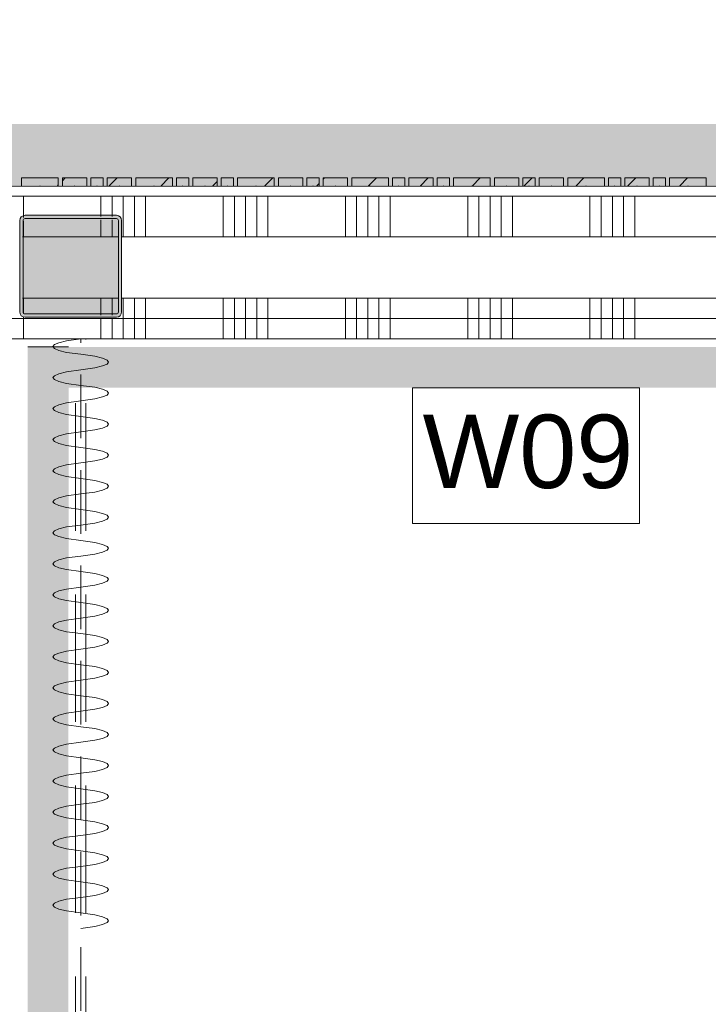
# Model space of a CAD drawing. Header units: millimetres. Extents: x -850 to 154668, y -24973 to 71030.
# Tile 152 of 212: x 38801 to 40490, y 37012 to 39428. Entities that reach past the tile are written whole.
import ezdxf

# ---------------------------------------------------------------- set-up
doc = ezdxf.new("R2010")
doc.units = ezdxf.units.MM
doc.header["$MEASUREMENT"] = 0
doc.linetypes.add('B0701', pattern=[234.119993, 155.999994, -78.119999])
doc.linetypes.add('B0703', pattern=[468.700004, 312.5, -156.200004])
for name, color, linetype in [('42 Binnenwandafw', 7, 'Continuous'), ('Info Wandafwerking aanduiding', 7, 'Continuous'), ('Info Wandafwerking aanduiding Doorsnede-arcering', 7, 'Continuous'), ('New_22 NC Binnenwanden', 7, 'Continuous'), ('New_22 NC Binnenwanden Doorsnede-arcering', 7, 'Continuous'), ('New_22 NC Binnenwanden Laagscheidingslijnen', 7, 'Continuous'), ('New_23 Vloeren', 7, 'Continuous'), ('New_72 VI kastenwanden', 7, 'Continuous'), ('New_Info Wandafwerking aanduiding', 7, 'Continuous'), ('New_Info Wandafwerking aanduiding Doorsnede-arcering', 7, 'Continuous'), ('New_Z Ruimtefuncties Zone omranding', 7, 'Continuous'), ('S-COLS-____-OTLN.RVT S', 7, 'Continuous'), ('S-COLS-____-OTLN.RVT S 2D arcering', 7, 'Continuous')]:
    doc.layers.add(name, color=color, linetype=linetype)
doc.styles.add('GENERATED_STYLE_1', font='txt')
pattern_1 = [(45, (0, 0), (-63.63961, 63.63961), [])]

# ---------------------------------------------------------------- blocks, each defined once
blk = doc.blocks.new('Slab_3_2', base_point=(0, 51154.6))
at = {"layer": 'New_23 Vloeren', "color": 1, "linetype": 'Continuous', "lineweight": 0, "flags": 128}
blk.add_lwpolyline([(51410.4, 30000.1), (49530, 30000.1), (42598.6, 30000.1), (42600, 37698.9), (44745.3, 37698.9), (44745.3, 38694.9), (42301.6, 38694.9), (42301.6, 38695), (25720, 38695)], dxfattribs=at)
blk = doc.blocks.new('Curtain Wall_87_2')
at = {"layer": 'New_22 NC Binnenwanden Doorsnede-arcering', "linetype": 'Continuous', "lineweight": 0, "true_color": 0x000000}
h = blk.add_hatch(dxfattribs=at)
h.set_pattern_fill('310_Naaldhout__01__0002', color=18, style=0, pattern_type=2)
h.set_pattern_definition(pattern_1)
h.paths.add_polyline_path([(38895.4, 39039.6), (38805.4, 39039.6), (38805.4, 39019.6), (38895.4, 39019.6)])
h = blk.add_hatch(dxfattribs=at)
h.set_pattern_fill('310_Naaldhout__01__0002', color=18, style=0, pattern_type=2)
h.set_pattern_definition(pattern_1)
h.paths.add_polyline_path([(38965.4, 39039.6), (38905.4, 39039.6), (38905.4, 39019.6), (38965.4, 39019.6)])
h = blk.add_hatch(dxfattribs=at)
h.set_pattern_fill('310_Naaldhout__01__0002', color=18, style=0, pattern_type=2)
h.set_pattern_definition(pattern_1)
h.paths.add_polyline_path([(39005.4, 39039.6), (38975.4, 39039.6), (38975.4, 39019.6), (39005.4, 39019.6)])
h = blk.add_hatch(dxfattribs=at)
h.set_pattern_fill('310_Naaldhout__01__0002', color=18, style=0, pattern_type=2)
h.set_pattern_definition(pattern_1)
h.paths.add_polyline_path([(39075.4, 39039.6), (39015.4, 39039.6), (39015.4, 39019.6), (39075.4, 39019.6)])
h = blk.add_hatch(dxfattribs=at)
h.set_pattern_fill('310_Naaldhout__01__0002', color=18, style=0, pattern_type=2)
h.set_pattern_definition(pattern_1)
h.paths.add_polyline_path([(39175.4, 39039.6), (39085.4, 39039.6), (39085.4, 39019.6), (39175.4, 39019.6)])
h = blk.add_hatch(dxfattribs=at)
h.set_pattern_fill('310_Naaldhout__01__0002', color=18, style=0, pattern_type=2)
h.set_pattern_definition(pattern_1)
h.paths.add_polyline_path([(39215.4, 39039.6), (39185.4, 39039.6), (39185.4, 39019.6), (39215.4, 39019.6)])
h = blk.add_hatch(dxfattribs=at)
h.set_pattern_fill('310_Naaldhout__01__0002', color=18, style=0, pattern_type=2)
h.set_pattern_definition(pattern_1)
h.paths.add_polyline_path([(39285.4, 39039.6), (39225.4, 39039.6), (39225.4, 39019.6), (39285.4, 39019.6)])
h = blk.add_hatch(dxfattribs=at)
h.set_pattern_fill('310_Naaldhout__01__0002', color=18, style=0, pattern_type=2)
h.set_pattern_definition(pattern_1)
h.paths.add_polyline_path([(39325.4, 39039.6), (39295.4, 39039.6), (39295.4, 39019.6), (39325.4, 39019.6)])
h = blk.add_hatch(dxfattribs=at)
h.set_pattern_fill('310_Naaldhout__01__0002', color=18, style=0, pattern_type=2)
h.set_pattern_definition(pattern_1)
h.paths.add_polyline_path([(39425.4, 39039.6), (39335.4, 39039.6), (39335.4, 39019.6), (39425.4, 39019.6)])
h = blk.add_hatch(dxfattribs=at)
h.set_pattern_fill('310_Naaldhout__01__0002', color=18, style=0, pattern_type=2)
h.set_pattern_definition(pattern_1)
h.paths.add_polyline_path([(39495.4, 39039.6), (39435.4, 39039.6), (39435.4, 39019.6), (39495.4, 39019.6)])
h = blk.add_hatch(dxfattribs=at)
h.set_pattern_fill('310_Naaldhout__01__0002', color=18, style=0, pattern_type=2)
h.set_pattern_definition(pattern_1)
h.paths.add_polyline_path([(39535.4, 39039.6), (39505.4, 39039.6), (39505.4, 39019.6), (39535.4, 39019.6)])
h = blk.add_hatch(dxfattribs=at)
h.set_pattern_fill('310_Naaldhout__01__0002', color=18, style=0, pattern_type=2)
h.set_pattern_definition(pattern_1)
h.paths.add_polyline_path([(39605.4, 39039.6), (39545.4, 39039.6), (39545.4, 39019.6), (39605.4, 39019.6)])
h = blk.add_hatch(dxfattribs=at)
h.set_pattern_fill('310_Naaldhout__01__0002', color=18, style=0, pattern_type=2)
h.set_pattern_definition(pattern_1)
h.paths.add_polyline_path([(39705.4, 39039.6), (39615.4, 39039.6), (39615.4, 39019.6), (39705.4, 39019.6)])
h = blk.add_hatch(dxfattribs=at)
h.set_pattern_fill('310_Naaldhout__01__0002', color=18, style=0, pattern_type=2)
h.set_pattern_definition(pattern_1)
h.paths.add_polyline_path([(39745.4, 39039.6), (39715.4, 39039.6), (39715.4, 39019.6), (39745.4, 39019.6)])
h = blk.add_hatch(dxfattribs=at)
h.set_pattern_fill('310_Naaldhout__01__0002', color=18, style=0, pattern_type=2)
h.set_pattern_definition(pattern_1)
h.paths.add_polyline_path([(39815.4, 39039.6), (39755.4, 39039.6), (39755.4, 39019.6), (39815.4, 39019.6)])
h = blk.add_hatch(dxfattribs=at)
h.set_pattern_fill('310_Naaldhout__01__0002', color=18, style=0, pattern_type=2)
h.set_pattern_definition(pattern_1)
h.paths.add_polyline_path([(39855.4, 39039.6), (39825.4, 39039.6), (39825.4, 39019.6), (39855.4, 39019.6)])
h = blk.add_hatch(dxfattribs=at)
h.set_pattern_fill('310_Naaldhout__01__0002', color=18, style=0, pattern_type=2)
h.set_pattern_definition(pattern_1)
h.paths.add_polyline_path([(39955.4, 39039.6), (39865.4, 39039.6), (39865.4, 39019.6), (39955.4, 39019.6)])
h = blk.add_hatch(dxfattribs=at)
h.set_pattern_fill('310_Naaldhout__01__0002', color=18, style=0, pattern_type=2)
h.set_pattern_definition(pattern_1)
h.paths.add_polyline_path([(40025.4, 39039.6), (39965.4, 39039.6), (39965.4, 39019.6), (40025.4, 39019.6)])
h = blk.add_hatch(dxfattribs=at)
h.set_pattern_fill('310_Naaldhout__01__0002', color=18, style=0, pattern_type=2)
h.set_pattern_definition(pattern_1)
h.paths.add_polyline_path([(40065.4, 39039.6), (40035.4, 39039.6), (40035.4, 39019.6), (40065.4, 39019.6)])
h = blk.add_hatch(dxfattribs=at)
h.set_pattern_fill('310_Naaldhout__01__0002', color=18, style=0, pattern_type=2)
h.set_pattern_definition(pattern_1)
h.paths.add_polyline_path([(40135.4, 39039.6), (40075.4, 39039.6), (40075.4, 39019.6), (40135.4, 39019.6)])
h = blk.add_hatch(dxfattribs=at)
h.set_pattern_fill('310_Naaldhout__01__0002', color=18, style=0, pattern_type=2)
h.set_pattern_definition(pattern_1)
h.paths.add_polyline_path([(40235.4, 39039.6), (40145.4, 39039.6), (40145.4, 39019.6), (40235.4, 39019.6)])
h = blk.add_hatch(dxfattribs=at)
h.set_pattern_fill('310_Naaldhout__01__0002', color=18, style=0, pattern_type=2)
h.set_pattern_definition(pattern_1)
h.paths.add_polyline_path([(40275.4, 39039.6), (40245.4, 39039.6), (40245.4, 39019.6), (40275.4, 39019.6)])
h = blk.add_hatch(dxfattribs=at)
h.set_pattern_fill('310_Naaldhout__01__0002', color=18, style=0, pattern_type=2)
h.set_pattern_definition(pattern_1)
h.paths.add_polyline_path([(40345.4, 39039.6), (40285.4, 39039.6), (40285.4, 39019.6), (40345.4, 39019.6)])
h = blk.add_hatch(dxfattribs=at)
h.set_pattern_fill('310_Naaldhout__01__0002', color=18, style=0, pattern_type=2)
h.set_pattern_definition(pattern_1)
h.paths.add_polyline_path([(40385.4, 39039.6), (40355.4, 39039.6), (40355.4, 39019.6), (40385.4, 39019.6)])
h = blk.add_hatch(dxfattribs=at)
h.set_pattern_fill('310_Naaldhout__01__0002', color=18, style=0, pattern_type=2)
h.set_pattern_definition(pattern_1)
h.paths.add_polyline_path([(40485.4, 39039.6), (40395.4, 39039.6), (40395.4, 39019.6), (40485.4, 39019.6)])
at = {"layer": 'New_22 NC Binnenwanden', "color": 7, "linetype": 'Continuous', "lineweight": 0}
for p, q in [((38805.4, 39039.6), (38805.4, 39019.6)), ((38895.4, 39039.6), (38805.4, 39039.6)), ((38895.4, 39039.6), (38895.4, 39019.6)), ((38965.4, 39039.6), (38905.4, 39039.6)), ((38905.4, 39039.6), (38905.4, 39019.6)), ((38965.4, 39039.6), (38965.4, 39019.6)), ((38975.4, 39039.6), (38975.4, 39019.6)), ((39005.4, 39039.6), (38975.4, 39039.6)), ((39005.4, 39039.6), (39005.4, 39019.6)), ((39015.4, 39039.6), (39015.4, 39019.6)), ((39075.4, 39039.6), (39015.4, 39039.6)), ((39075.4, 39039.6), (39075.4, 39019.6)), ((39175.4, 39039.6), (39085.4, 39039.6)), ((39085.4, 39039.6), (39085.4, 39019.6)), ((39175.4, 39039.6), (39175.4, 39019.6)), ((39185.4, 39039.6), (39185.4, 39019.6)), ((39215.4, 39039.6), (39185.4, 39039.6)), ((39215.4, 39039.6), (39215.4, 39019.6)), ((39285.4, 39039.6), (39225.4, 39039.6)), ((39225.4, 39039.6), (39225.4, 39019.6)), ((39285.4, 39039.6), (39285.4, 39019.6)), ((39295.4, 39039.6), (39295.4, 39019.6)), ((39325.4, 39039.6), (39295.4, 39039.6)), ((39325.4, 39039.6), (39325.4, 39019.6)), ((39335.4, 39039.6), (39335.4, 39019.6)), ((39425.4, 39039.6), (39335.4, 39039.6)), ((39425.4, 39039.6), (39425.4, 39019.6)), ((39435.4, 39039.6), (39435.4, 39019.6)), ((39495.4, 39039.6), (39435.4, 39039.6)), ((39495.4, 39039.6), (39495.4, 39019.6)), ((39505.4, 39039.6), (39505.4, 39019.6)), ((39535.4, 39039.6), (39505.4, 39039.6)), ((39535.4, 39039.6), (39535.4, 39019.6)), ((39545.4, 39039.6), (39545.4, 39019.6)), ((39605.4, 39039.6), (39545.4, 39039.6)), ((39605.4, 39039.6), (39605.4, 39019.6)), ((39615.4, 39039.6), (39615.4, 39019.6)), ((39705.4, 39039.6), (39615.4, 39039.6)), ((39705.4, 39039.6), (39705.4, 39019.6)), ((39715.4, 39039.6), (39715.4, 39019.6)), ((39745.4, 39039.6), (39715.4, 39039.6)), ((39745.4, 39039.6), (39745.4, 39019.6)), ((39755.4, 39039.6), (39755.4, 39019.6)), ((39815.4, 39039.6), (39755.4, 39039.6)), ((39815.4, 39039.6), (39815.4, 39019.6)), ((39855.4, 39039.6), (39825.4, 39039.6)), ((39825.4, 39039.6), (39825.4, 39019.6)), ((39855.4, 39039.6), (39855.4, 39019.6)), ((39955.4, 39039.6), (39865.4, 39039.6)), ((39865.4, 39039.6), (39865.4, 39019.6)), ((39955.4, 39039.6), (39955.4, 39019.6)), ((39965.4, 39039.6), (39965.4, 39019.6)), ((40025.4, 39039.6), (39965.4, 39039.6)), ((40025.4, 39039.6), (40025.4, 39019.6)), ((40065.4, 39039.6), (40035.4, 39039.6)), ((40035.4, 39039.6), (40035.4, 39019.6)), ((40065.4, 39039.6), (40065.4, 39019.6)), ((40075.4, 39039.6), (40075.4, 39019.6)), ((40135.4, 39039.6), (40075.4, 39039.6)), ((40135.4, 39039.6), (40135.4, 39019.6)), ((40145.4, 39039.6), (40145.4, 39019.6)), ((40235.4, 39039.6), (40145.4, 39039.6)), ((40235.4, 39039.6), (40235.4, 39019.6)), ((40275.4, 39039.6), (40245.4, 39039.6)), ((40245.4, 39039.6), (40245.4, 39019.6)), ((40275.4, 39039.6), (40275.4, 39019.6)), ((40285.4, 39039.6), (40285.4, 39019.6)), ((40345.4, 39039.6), (40285.4, 39039.6)), ((40345.4, 39039.6), (40345.4, 39019.6)), ((40355.4, 39039.6), (40355.4, 39019.6)), ((40385.4, 39039.6), (40355.4, 39039.6)), ((40385.4, 39039.6), (40385.4, 39019.6)), ((40395.4, 39039.6), (40395.4, 39019.6)), ((40485.4, 39039.6), (40395.4, 39039.6)), ((40485.4, 39039.6), (40485.4, 39019.6)), ((38895.4, 39019.6), (38805.4, 39019.6)), ((38965.4, 39019.6), (38905.4, 39019.6)), ((39005.4, 39019.6), (38975.4, 39019.6)), ((39075.4, 39019.6), (39015.4, 39019.6)), ((39175.4, 39019.6), (39085.4, 39019.6)), ((39215.4, 39019.6), (39185.4, 39019.6)), ((39285.4, 39019.6), (39225.4, 39019.6)), ((39325.4, 39019.6), (39295.4, 39019.6)), ((39425.4, 39019.6), (39335.4, 39019.6)), ((39495.4, 39019.6), (39435.4, 39019.6)), ((39535.4, 39019.6), (39505.4, 39019.6)), ((39605.4, 39019.6), (39545.4, 39019.6)), ((39705.4, 39019.6), (39615.4, 39019.6)), ((39745.4, 39019.6), (39715.4, 39019.6)), ((39815.4, 39019.6), (39755.4, 39019.6)), ((39855.4, 39019.6), (39825.4, 39019.6)), ((39955.4, 39019.6), (39865.4, 39019.6)), ((40025.4, 39019.6), (39965.4, 39019.6)), ((40065.4, 39019.6), (40035.4, 39019.6)), ((40135.4, 39019.6), (40075.4, 39019.6)), ((40235.4, 39019.6), (40145.4, 39019.6)), ((40275.4, 39019.6), (40245.4, 39019.6)), ((40345.4, 39019.6), (40285.4, 39019.6)), ((40385.4, 39019.6), (40355.4, 39019.6)), ((40485.4, 39019.6), (40395.4, 39019.6))]:
    blk.add_line(p, q, dxfattribs=at)
at = {"layer": 'New_22 NC Binnenwanden', "color": 9, "linetype": 'B0703', "lineweight": 0}
for p, q in [((38780.4, 39019.6), (38850.4, 39019.6)), ((38850.4, 39019.6), (38935.4, 39019.6)), ((38935.4, 39019.6), (38990.4, 39019.6)), ((38990.4, 39019.6), (39045.4, 39019.6)), ((39045.4, 39019.6), (39130.4, 39019.6)), ((39130.4, 39019.6), (39200.4, 39019.6)), ((39200.4, 39019.6), (39255.4, 39019.6)), ((39255.4, 39019.6), (39310.4, 39019.6)), ((39310.4, 39019.6), (39380.4, 39019.6)), ((39380.4, 39019.6), (39465.4, 39019.6)), ((39465.4, 39019.6), (39520.4, 39019.6)), ((39520.4, 39019.6), (39575.4, 39019.6)), ((39575.4, 39019.6), (39660.4, 39019.6)), ((39660.4, 39019.6), (39730.4, 39019.6)), ((39730.4, 39019.6), (39785.4, 39019.6)), ((39785.4, 39019.6), (39840.4, 39019.6)), ((39840.4, 39019.6), (39910.4, 39019.6)), ((39910.4, 39019.6), (39995.4, 39019.6)), ((39995.4, 39019.6), (40050.4, 39019.6)), ((40050.4, 39019.6), (40105.4, 39019.6)), ((40105.4, 39019.6), (40190.4, 39019.6)), ((40190.4, 39019.6), (40260.4, 39019.6)), ((40260.4, 39019.6), (40315.4, 39019.6)), ((40315.4, 39019.6), (40370.4, 39019.6)), ((40370.4, 39019.6), (40440.4, 39019.6)), ((40440.4, 39019.6), (40525.4, 39019.6))]:
    blk.add_line(p, q, dxfattribs=at)
at = {"layer": 'New_22 NC Binnenwanden', "color": 1, "linetype": 'Continuous', "lineweight": 0}
for p, q in [((38850.4, 39019.6), (38780.4, 39019.6)), ((38935.4, 39019.6), (38850.4, 39019.6)), ((38990.4, 39019.6), (38935.4, 39019.6)), ((39045.4, 39019.6), (38990.4, 39019.6)), ((39130.4, 39019.6), (39045.4, 39019.6)), ((39200.4, 39019.6), (39130.4, 39019.6)), ((39255.4, 39019.6), (39200.4, 39019.6)), ((39310.4, 39019.6), (39255.4, 39019.6)), ((39380.4, 39019.6), (39310.4, 39019.6)), ((39465.4, 39019.6), (39380.4, 39019.6)), ((39520.4, 39019.6), (39465.4, 39019.6)), ((39575.4, 39019.6), (39520.4, 39019.6)), ((39660.4, 39019.6), (39575.4, 39019.6)), ((39730.4, 39019.6), (39660.4, 39019.6)), ((39785.4, 39019.6), (39730.4, 39019.6)), ((39840.4, 39019.6), (39785.4, 39019.6)), ((39910.4, 39019.6), (39840.4, 39019.6)), ((39995.4, 39019.6), (39910.4, 39019.6)), ((40050.4, 39019.6), (39995.4, 39019.6)), ((40105.4, 39019.6), (40050.4, 39019.6)), ((40190.4, 39019.6), (40105.4, 39019.6)), ((40260.4, 39019.6), (40190.4, 39019.6)), ((40315.4, 39019.6), (40260.4, 39019.6)), ((40370.4, 39019.6), (40315.4, 39019.6)), ((40440.4, 39019.6), (40370.4, 39019.6)), ((40525.4, 39019.6), (40440.4, 39019.6))]:
    blk.add_line(p, q, dxfattribs=at)
at = {"layer": 'New_22 NC Binnenwanden', "color": 9, "linetype": 'B0703', "lineweight": 0}
for p in [(38850.4, 39019.6), (38935.4, 39019.6), (38990.4, 39019.6), (39045.4, 39019.6), (39130.4, 39019.6), (39200.4, 39019.6), (39255.4, 39019.6), (39310.4, 39019.6), (39380.4, 39019.6), (39465.4, 39019.6), (39520.4, 39019.6), (39575.4, 39019.6), (39660.4, 39019.6), (39730.4, 39019.6), (39785.4, 39019.6), (39840.4, 39019.6), (39910.4, 39019.6), (39995.4, 39019.6), (40050.4, 39019.6), (40105.4, 39019.6), (40190.4, 39019.6), (40260.4, 39019.6), (40315.4, 39019.6), (40370.4, 39019.6), (40440.4, 39019.6)]:
    blk.add_point(p, dxfattribs=at)
at = {"layer": 'New_22 NC Binnenwanden', "color": 1, "linetype": 'Continuous', "lineweight": 0}
for p in [(38850.4, 39019.6), (38850.4, 39019.6), (38935.4, 39019.6), (38935.4, 39019.6), (38990.4, 39019.6), (38990.4, 39019.6), (39045.4, 39019.6), (39045.4, 39019.6), (39130.4, 39019.6), (39130.4, 39019.6), (39200.4, 39019.6), (39200.4, 39019.6), (39255.4, 39019.6), (39255.4, 39019.6), (39310.4, 39019.6), (39310.4, 39019.6), (39380.4, 39019.6), (39380.4, 39019.6), (39465.4, 39019.6), (39465.4, 39019.6), (39520.4, 39019.6), (39520.4, 39019.6), (39575.4, 39019.6), (39575.4, 39019.6), (39660.4, 39019.6), (39660.4, 39019.6), (39730.4, 39019.6), (39730.4, 39019.6), (39785.4, 39019.6), (39785.4, 39019.6), (39840.4, 39019.6), (39840.4, 39019.6), (39910.4, 39019.6), (39910.4, 39019.6), (39995.4, 39019.6), (39995.4, 39019.6), (40050.4, 39019.6), (40050.4, 39019.6), (40105.4, 39019.6), (40105.4, 39019.6), (40190.4, 39019.6), (40190.4, 39019.6), (40260.4, 39019.6), (40260.4, 39019.6), (40315.4, 39019.6), (40315.4, 39019.6), (40370.4, 39019.6), (40370.4, 39019.6), (40440.4, 39019.6), (40440.4, 39019.6)]:
    blk.add_point(p, dxfattribs=at)
blk = doc.blocks.new('*X1289')
at = {"layer": 'New_22 NC Binnenwanden Doorsnede-arcering', "color": 254, "linetype": 'Continuous', "lineweight": 0, "true_color": 0xe9ebeb}
for p, q in [((39054.9, 38744.9), (39054.9, 38644.9)), ((39082.3, 38744.9), (39082.3, 38644.9)), ((39109.7, 38744.9), (39109.7, 38644.9)), ((39300, 38744.9), (39300, 38644.9)), ((39327.4, 38744.9), (39327.4, 38644.9)), ((39354.9, 38744.9), (39354.9, 38644.9)), ((39382.3, 38744.9), (39382.3, 38644.9)), ((39409.7, 38744.9), (39409.7, 38644.9)), ((39600, 38744.9), (39600, 38644.9)), ((39627.4, 38744.9), (39627.4, 38644.9)), ((39654.9, 38744.9), (39654.9, 38644.9)), ((39682.3, 38744.9), (39682.3, 38644.9)), ((39709.7, 38744.9), (39709.7, 38644.9)), ((39900, 38744.9), (39900, 38644.9)), ((39927.4, 38744.9), (39927.4, 38644.9)), ((39954.9, 38744.9), (39954.9, 38644.9)), ((39982.3, 38744.9), (39982.3, 38644.9)), ((40009.7, 38744.9), (40009.7, 38644.9)), ((40200, 38744.9), (40200, 38644.9)), ((40227.4, 38744.9), (40227.4, 38644.9)), ((40254.9, 38744.9), (40254.9, 38644.9)), ((40282.3, 38744.9), (40282.3, 38644.9)), ((40309.7, 38744.9), (40309.7, 38644.9)), ((38809.7, 38697.6), (38809.7, 38644.9)), ((39000, 38695), (39000, 38644.9)), ((39027.4, 38695), (39027.4, 38644.9))]:
    blk.add_line(p, q, dxfattribs=at)
blk = doc.blocks.new('*X1292')
at = {"layer": 'New_22 NC Binnenwanden Doorsnede-arcering', "color": 254, "linetype": 'Continuous', "lineweight": 0, "true_color": 0xe9ebeb}
for p, q in [((38809.7, 38744.9), (38809.7, 38706.8)), ((39000, 38744.9), (39000, 38703)), ((39027.4, 38744.9), (39027.4, 38703))]:
    blk.add_line(p, q, dxfattribs=at)
blk = doc.blocks.new('*X1295')
at = {"layer": 'New_22 NC Binnenwanden Doorsnede-arcering', "color": 254, "linetype": 'Continuous', "lineweight": 0, "true_color": 0xe9ebeb}
for p, q in [((38809.7, 38994.9), (38809.7, 38942.4)), ((39000, 38994.9), (39000, 38945)), ((39027.4, 38994.9), (39027.4, 38945)), ((39054.9, 38994.9), (39054.9, 38894.9)), ((39082.3, 38994.9), (39082.3, 38894.9)), ((39109.7, 38994.9), (39109.7, 38894.9)), ((39300, 38994.9), (39300, 38894.9)), ((39327.4, 38994.9), (39327.4, 38894.9)), ((39354.9, 38994.9), (39354.9, 38894.9)), ((39382.3, 38994.9), (39382.3, 38894.9)), ((39409.7, 38994.9), (39409.7, 38894.9)), ((39600, 38994.9), (39600, 38894.9)), ((39627.4, 38994.9), (39627.4, 38894.9)), ((39654.9, 38994.9), (39654.9, 38894.9)), ((39682.3, 38994.9), (39682.3, 38894.9)), ((39709.7, 38994.9), (39709.7, 38894.9)), ((39900, 38994.9), (39900, 38894.9)), ((39927.4, 38994.9), (39927.4, 38894.9)), ((39954.9, 38994.9), (39954.9, 38894.9)), ((39982.3, 38994.9), (39982.3, 38894.9)), ((40009.7, 38994.9), (40009.7, 38894.9)), ((40200, 38994.9), (40200, 38894.9)), ((40227.4, 38994.9), (40227.4, 38894.9)), ((40254.9, 38994.9), (40254.9, 38894.9)), ((40282.3, 38994.9), (40282.3, 38894.9)), ((40309.7, 38994.9), (40309.7, 38894.9))]:
    blk.add_line(p, q, dxfattribs=at)
blk = doc.blocks.new('*X1299')
at = {"layer": 'New_22 NC Binnenwanden Doorsnede-arcering', "color": 254, "linetype": 'Continuous', "lineweight": 0, "true_color": 0xe9ebeb}
for p, q in [((38809.7, 38933.2), (38809.7, 38894.9)), ((39000, 38937), (39000, 38894.9)), ((39027.4, 38937), (39027.4, 38894.9))]:
    blk.add_line(p, q, dxfattribs=at)
blk = doc.blocks.new('Wall_189_2', base_point=(31100.9, 38819.9))
at = {"layer": 'New_22 NC Binnenwanden', "color": 8, "linetype": 'Continuous', "lineweight": 0, "true_color": 0x778488, "flags": 128}
for points in [[(42600, 38994.9), (31100.9, 38994.9)], [(31425.4, 38644.9), (42250, 38644.9)]]:
    blk.add_lwpolyline(points, dxfattribs=at)
at = {"layer": 'New_22 NC Binnenwanden Laagscheidingslijnen', "color": 8, "linetype": 'Continuous', "lineweight": 0, "true_color": 0x778488}
for p, q in [((39042, 38894.9), (38808, 38894.9)), ((42300.4, 38894.9), (39050, 38894.9)), ((38808, 38744.9), (39042, 38744.9)), ((39050, 38744.9), (42300.4, 38744.9))]:
    blk.add_line(p, q, dxfattribs=at)
at = {"layer": 'New_22 NC Binnenwanden', "color": 8, "lineweight": 0, "true_color": 0x778488}
for name in ['*X1295', '*X1299', '*X1289', '*X1292']:
    blk.add_blockref(name, (0, 0), dxfattribs=at)
blk = doc.blocks.new('Wall_326_2', base_point=(38820, 30575))
at = {"layer": 'Info Wandafwerking aanduiding Doorsnede-arcering', "linetype": 'Continuous', "lineweight": 0, "true_color": 0x0ba833}
for points in [[(38820.5, 38624.9), (38820.5, 38524.9), (38920.5, 38524.9), (38820.5, 38624.9)], [(38920.5, 38624.9), (38820.5, 38624.9), (38920.5, 38524.9)], [(38920, 30675), (38920.5, 38524.9), (38820.5, 38524.9), (38820, 30675)]]:
    blk.add_hatch(color=104, dxfattribs=at).paths.add_polyline_path(points)
at = {"layer": 'Info Wandafwerking aanduiding', "color": 9, "linetype": 'Continuous', "lineweight": 0, "flags": 128}
blk.add_lwpolyline([(38820.5, 38624.9), (38920.5, 38624.9)], dxfattribs=at)
blk = doc.blocks.new('Wall_327_2', base_point=(38820.5, 38624.9))
at = {"layer": 'Info Wandafwerking aanduiding Doorsnede-arcering', "linetype": 'Continuous', "lineweight": 0, "true_color": 0x0ba833}
blk.add_hatch(color=104, dxfattribs=at).paths.add_polyline_path([(38920.5, 38524.9), (42130, 38524.9), (42130, 38624.9), (38920.5, 38624.9)])
blk = doc.blocks.new('Curtain #1580')
at = {"layer": 'New_72 VI kastenwanden', "color": 1, "linetype": 'B0701', "lineweight": 0}
blk.add_line((0, 0), (7969.9, 0), dxfattribs=at)
blk.add_line((0, 0), (7969.9, 0), dxfattribs=at)
at = {"layer": 'New_72 VI kastenwanden', "color": 7, "linetype": 'Continuous', "lineweight": 0, "flags": 128}
blk.add_lwpolyline([(7969.9, 0), (7965.2, 34.9), (7960.4, 53.6), (7955.7, 64.6), (7950.9, 68.3), (7946.1, 64.6), (7941.4, 53.6), (7936.6, 34.9), (7931.9, 0), (7927.1, -34.9), (7922.4, -53.6), (7917.6, -64.6), (7912.8, -68.3), (7908.1, -64.6), (7903.3, -53.6), (7898.6, -34.9), (7893.8, 0), (7889, 34.9), (7884.3, 53.6), (7879.5, 64.6), (7874.8, 68.3), (7870, 64.6), (7865.3, 53.6), (7860.5, 34.9), (7855.7, 0), (7851, -34.9), (7846.2, -53.6), (7841.5, -64.6), (7836.7, -68.3), (7831.9, -64.6), (7827.2, -53.6), (7822.4, -34.9), (7817.7, 0), (7812.9, 34.9), (7808.2, 53.6), (7803.4, 64.6), (7798.6, 68.3), (7793.9, 64.6), (7789.1, 53.6), (7784.4, 34.9), (7779.6, 0), (7774.8, -34.9), (7770.1, -53.6), (7765.3, -64.6), (7760.6, -68.3), (7755.8, -64.6), (7751.1, -53.6), (7746.3, -34.9), (7741.5, 0), (7736.8, 34.9), (7732, 53.6), (7727.3, 64.6), (7722.5, 68.3), (7717.7, 64.6), (7713, 53.6), (7708.2, 34.9), (7703.5, 0), (7698.7, -34.9), (7694, -53.6), (7689.2, -64.6), (7684.4, -68.3), (7679.7, -64.6), (7674.9, -53.6), (7670.2, -34.9), (7665.4, 0), (7660.6, 34.9), (7655.9, 53.6), (7651.1, 64.6), (7646.4, 68.3), (7641.6, 64.6), (7636.9, 53.6), (7632.1, 34.9), (7627.3, 0), (7622.6, -34.9), (7617.8, -53.6), (7613.1, -64.6), (7608.3, -68.3), (7603.5, -64.6), (7598.8, -53.6), (7594, -34.9), (7589.3, 0), (7584.5, 34.9), (7579.8, 53.6), (7575, 64.6), (7570.2, 68.3), (7565.5, 64.6), (7560.7, 53.6), (7556, 34.9), (7551.2, 0), (7546.4, -34.9), (7541.7, -53.6), (7536.9, -64.6), (7532.2, -68.3), (7527.4, -64.6), (7522.7, -53.6), (7517.9, -34.9), (7513.1, 0), (7508.4, 34.9), (7503.6, 53.6), (7498.9, 64.6), (7494.1, 68.3), (7489.3, 64.6), (7484.6, 53.6), (7479.8, 34.9), (7475.1, 0), (7470.3, -34.9), (7465.6, -53.6), (7460.8, -64.6), (7456, -68.3), (7451.3, -64.6), (7446.5, -53.6), (7441.8, -34.9), (7437, 0), (7432.2, 34.9), (7427.5, 53.6), (7422.7, 64.6), (7418, 68.3), (7413.2, 64.6), (7408.4, 53.6), (7403.7, 34.9), (7398.9, 0), (7394.2, -34.9), (7389.4, -53.6), (7384.7, -64.6), (7379.9, -68.3), (7375.1, -64.6), (7370.4, -53.6), (7365.6, -34.9), (7360.9, 0), (7356.1, 34.9), (7351.3, 53.6), (7346.6, 64.6), (7341.8, 68.3), (7337.1, 64.6), (7332.3, 53.6), (7327.6, 34.9), (7322.8, 0), (7318, -34.9), (7313.3, -53.6), (7308.5, -64.6), (7303.8, -68.3), (7299, -64.6), (7294.2, -53.6), (7289.5, -34.9), (7284.7, 0), (7280, 34.9), (7275.2, 53.6), (7270.5, 64.6), (7265.7, 68.3), (7260.9, 64.6), (7256.2, 53.6), (7251.4, 34.9), (7246.7, 0), (7241.9, -34.9), (7237.1, -53.6), (7232.4, -64.6), (7227.6, -68.3), (7222.9, -64.6), (7218.1, -53.6), (7213.4, -34.9), (7208.6, 0), (7203.8, 34.9), (7199.1, 53.6), (7194.3, 64.6), (7189.6, 68.3), (7184.8, 64.6), (7180, 53.6), (7175.3, 34.9), (7170.5, 0), (7165.8, -34.9), (7161, -53.6), (7156.3, -64.6), (7151.5, -68.3), (7146.7, -64.6), (7142, -53.6), (7137.2, -34.9), (7132.5, 0), (7127.7, 34.9), (7122.9, 53.6), (7118.2, 64.6), (7113.4, 68.3), (7108.7, 64.6), (7103.9, 53.6), (7099.2, 34.9), (7094.4, 0), (7089.6, -34.9), (7084.9, -53.6), (7080.1, -64.6), (7075.4, -68.3), (7070.6, -64.6), (7065.8, -53.6), (7061.1, -34.9), (7056.3, 0), (7051.6, 34.9), (7046.8, 53.6), (7042.1, 64.6), (7037.3, 68.3), (7032.5, 64.6), (7027.8, 53.6), (7023, 34.9), (7018.3, 0), (7013.5, -34.9), (7008.7, -53.6), (7004, -64.6), (6999.2, -68.3), (6994.5, -64.6), (6989.7, -53.6), (6985, -34.9), (6980.2, 0), (6975.4, 34.9), (6970.7, 53.6), (6965.9, 64.6), (6961.2, 68.3), (6956.4, 64.6), (6951.6, 53.6), (6946.9, 34.9), (6942.1, 0), (6937.4, -34.9), (6932.6, -53.6), (6927.9, -64.6), (6923.1, -68.3), (6918.3, -64.6), (6913.6, -53.6), (6908.8, -34.9), (6904.1, 0), (6899.3, 34.9), (6894.5, 53.6), (6889.8, 64.6), (6885, 68.3), (6880.3, 64.6), (6875.5, 53.6), (6870.8, 34.9), (6866, 0), (6861.2, -34.9), (6856.5, -53.6), (6851.7, -64.6), (6847, -68.3), (6842.2, -64.6), (6837.4, -53.6), (6832.7, -34.9), (6827.9, 0), (6823.2, 34.9), (6818.4, 53.6), (6813.7, 64.6), (6808.9, 68.3), (6804.1, 64.6), (6799.4, 53.6), (6794.6, 34.9), (6789.9, 0), (6785.1, -34.9), (6780.3, -53.6), (6775.6, -64.6), (6770.8, -68.3), (6766.1, -64.6), (6761.3, -53.6), (6756.6, -34.9), (6751.8, 0), (6747, 34.9), (6742.3, 53.6), (6737.5, 64.6), (6732.8, 68.3), (6728, 64.6), (6723.2, 53.6), (6718.5, 34.9), (6713.7, 0), (6709, -34.9), (6704.2, -53.6), (6699.5, -64.6), (6694.7, -68.3), (6689.9, -64.6), (6685.2, -53.6), (6680.4, -34.9), (6675.7, 0), (6670.9, 34.9), (6666.1, 53.6), (6661.4, 64.6), (6656.6, 68.3), (6651.9, 64.6), (6647.1, 53.6), (6642.4, 34.9), (6637.6, 0), (6632.8, -34.9), (6628.1, -53.6), (6623.3, -64.6), (6618.6, -68.3), (6613.8, -64.6), (6609, -53.6), (6604.3, -34.9), (6599.5, 0), (6594.8, 34.9), (6590, 53.6), (6585.3, 64.6), (6580.5, 68.3), (6575.7, 64.6), (6571, 53.6), (6566.2, 34.9), (6561.5, 0), (6556.7, -34.9), (6551.9, -53.6), (6547.2, -64.6), (6542.4, -68.3), (6537.7, -64.6), (6532.9, -53.6), (6528.2, -34.9), (6523.4, 0)], dxfattribs=at)
blk = doc.blocks.new('Column 233[73]_2', base_point=(0.5, 3))
at = {"layer": 'S-COLS-____-OTLN.RVT S 2D arcering', "linetype": 'Continuous', "lineweight": 0, "true_color": 0x778488}
h = blk.add_hatch(color=8, dxfattribs=at)
h.paths.add_polyline_path([(38800.9, 38710.9), (38801.9, 38705.9), (38804.7, 38701.7), (38808.9, 38698.9), (38813.9, 38697.9), (39037.9, 38697.9), (39042.9, 38698.9), (39047.1, 38701.7), (39049.9, 38705.9), (39050.9, 38710.9), (39050.9, 38934.9), (39049.9, 38939.9), (39047.1, 38944.1), (39042.9, 38946.9), (39037.9, 38947.9), (38813.9, 38947.9), (38808.9, 38946.9), (38804.7, 38944.1), (38801.9, 38939.9), (38800.9, 38934.9)])
h.paths.add_polyline_path([(39037.9, 38705.9), (38813.9, 38705.9), (38812, 38706.3), (38810.4, 38707.4), (38809.3, 38709), (38808.9, 38710.9), (38808.9, 38934.9), (38809.3, 38936.8), (38810.4, 38938.4), (38812, 38939.5), (38813.9, 38939.9), (39037.9, 38939.9), (39039.8, 38939.5), (39041.4, 38938.4), (39042.5, 38936.8), (39042.9, 38934.9), (39042.9, 38710.9), (39042.5, 38709), (39041.4, 38707.4), (39039.8, 38706.3)], flags=0)
blk.add_hatch(color=8, dxfattribs=at).paths.add_polyline_path([(39037.9, 38939.9), (38813.9, 38939.9), (38812, 38939.5), (38810.4, 38938.4), (38809.3, 38936.8), (38808.9, 38934.9), (38808.9, 38710.9), (38809.3, 38709), (38810.4, 38707.4), (38812, 38706.3), (38813.9, 38705.9), (39037.9, 38705.9), (39039.8, 38706.3), (39041.4, 38707.4), (39042.5, 38709), (39042.9, 38710.9), (39042.9, 38934.9), (39042.5, 38936.8), (39041.4, 38938.4), (39039.8, 38939.5)])
at = {"layer": 'S-COLS-____-OTLN.RVT S', "color": 1, "linetype": 'Continuous', "lineweight": 0}
for p, q in [((38801.9, 38939.9), (38800.9, 38934.9)), ((38804.7, 38944.1), (38801.9, 38939.9)), ((38808.9, 38946.9), (38804.7, 38944.1)), ((38813.9, 38947.9), (38808.9, 38946.9)), ((38810.4, 38938.4), (38812, 38939.5)), ((38812, 38939.5), (38813.9, 38939.9)), ((39037.9, 38947.9), (38813.9, 38947.9)), ((38813.9, 38939.9), (39037.9, 38939.9)), ((39042.9, 38946.9), (39037.9, 38947.9)), ((39037.9, 38939.9), (39039.8, 38939.5)), ((39039.8, 38939.5), (39041.4, 38938.4)), ((39047.1, 38944.1), (39042.9, 38946.9)), ((39049.9, 38939.9), (39047.1, 38944.1)), ((39050.9, 38934.9), (39049.9, 38939.9)), ((38800.9, 38934.9), (38800.9, 38710.9)), ((38808.9, 38934.9), (38809.3, 38936.8)), ((38808.9, 38710.9), (38808.9, 38934.9)), ((38809.3, 38936.8), (38810.4, 38938.4)), ((39041.4, 38938.4), (39042.5, 38936.8)), ((39042.5, 38936.8), (39042.9, 38934.9)), ((39042.9, 38934.9), (39042.9, 38710.9)), ((39050.9, 38710.9), (39050.9, 38934.9)), ((38800.9, 38710.9), (38801.9, 38705.9)), ((38801.9, 38705.9), (38804.7, 38701.7)), ((38804.7, 38701.7), (38808.9, 38698.9)), ((38809.3, 38709), (38808.9, 38710.9)), ((38808.9, 38698.9), (38813.9, 38697.9)), ((38810.4, 38707.4), (38809.3, 38709)), ((38812, 38706.3), (38810.4, 38707.4)), ((38813.9, 38705.9), (38812, 38706.3)), ((39037.9, 38705.9), (38813.9, 38705.9)), ((38813.9, 38697.9), (39037.9, 38697.9)), ((39039.8, 38706.3), (39037.9, 38705.9)), ((39037.9, 38697.9), (39042.9, 38698.9)), ((39041.4, 38707.4), (39039.8, 38706.3)), ((39042.5, 38709), (39041.4, 38707.4)), ((39042.9, 38710.9), (39042.5, 38709)), ((39042.9, 38698.9), (39047.1, 38701.7)), ((39047.1, 38701.7), (39049.9, 38705.9)), ((39049.9, 38705.9), (39050.9, 38710.9))]:
    blk.add_line(p, q, dxfattribs=at)
blk = doc.blocks.new('Beam_5_2', base_point=(38799.9, 30675))
at = {"layer": '42 Binnenwandafw', "color": 9, "linetype": 'B0703', "lineweight": 0}
for p, q in [((38937.4, 30675), (38938, 38644.9)), ((38963, 38644.9), (38938, 38644.9)), ((38962.4, 30675), (38963, 38644.9))]:
    blk.add_line(p, q, dxfattribs=at)
blk = doc.blocks.new('Wall_620_2', base_point=(31017.6, 39097))
at = {"layer": 'New_Info Wandafwerking aanduiding Doorsnede-arcering', "linetype": 'Continuous', "lineweight": 0, "true_color": 0x99a3a6}
blk.add_hatch(color=253, dxfattribs=at).paths.add_polyline_path([(31092.6, 39022), (44859.2, 39022), (44859.1, 39172), (31092.6, 39172)])

msp = doc.modelspace()

# ---------------------------------------------------------------- linework, layer by layer
at = {"layer": 'Info Wandafwerking aanduiding', "color": 9, "linetype": 'Continuous', "lineweight": 0, "flags": 128}
msp.add_lwpolyline([(39764.3, 38524.9), (40321.2, 38524.9), (40321.2, 38192.1), (39764.3, 38192.1)], close=True, dxfattribs=at)
at = {"layer": 'New_Z Ruimtefuncties Zone omranding', "color": 41, "linetype": 'Continuous', "lineweight": 0, "true_color": 0xffeeaa, "flags": 128}
msp.add_lwpolyline([(42915.4, 40895), (33401.4, 40895), (33401.4, 38995), (42915.4, 38995)], close=True, dxfattribs=at)

# ---------------------------------------------------------------- block references
at = {"layer": '42 Binnenwandafw', "color": 9, "lineweight": 0}
msp.add_blockref('Beam_5_2', (38799.9, 30675), dxfattribs=at)
at = {"layer": 'Info Wandafwerking aanduiding', "color": 1, "lineweight": 0}
for name, p in [('Wall_326_2', (38820, 30575)), ('Wall_327_2', (38820.5, 38624.9))]:
    msp.add_blockref(name, p, dxfattribs=at)
at = {"layer": 'New_22 NC Binnenwanden', "linetype": 'Continuous', "lineweight": 0}
msp.add_blockref('Curtain Wall_87_2', (0, 0), dxfattribs=at)
at = {"layer": 'New_22 NC Binnenwanden', "color": 8, "lineweight": 0, "true_color": 0x778488}
msp.add_blockref('Wall_189_2', (31100.9, 38819.9), dxfattribs=at)
at = {"layer": 'New_23 Vloeren', "color": 1, "linetype": 'Continuous', "lineweight": 0}
msp.add_blockref('Slab_3_2', (0, 51154.6), dxfattribs=at)
at = {"layer": 'New_72 VI kastenwanden', "color": 1, "linetype": 'Continuous', "lineweight": 0, "zscale": 1000, "rotation": 90}
msp.add_blockref('Curtain #1580', (38950.5, 30675), dxfattribs=at)
at = {"layer": 'New_Info Wandafwerking aanduiding', "color": 1, "lineweight": 0}
msp.add_blockref('Wall_620_2', (31017.6, 39097), dxfattribs=at)
at = {"layer": 'S-COLS-____-OTLN.RVT S', "color": 1, "linetype": 'Continuous', "lineweight": 0}
msp.add_blockref('Column 233[73]_2', (0.5, 3), dxfattribs=at)

# ---------------------------------------------------------------- texts
at = {"layer": 'Info Wandafwerking aanduiding', "color": 2, "linetype": 'Continuous', "lineweight": 0, "insert": (39789.3, 38458.8), "char_height": 180, "attachment_point": 1, "style": 'GENERATED_STYLE_1'}
msp.add_mtext('\\A1;{\\pql;\\fArial|b0|i0|c0|p38;W09}', dxfattribs=at)

doc.saveas('drawing.dxf')
